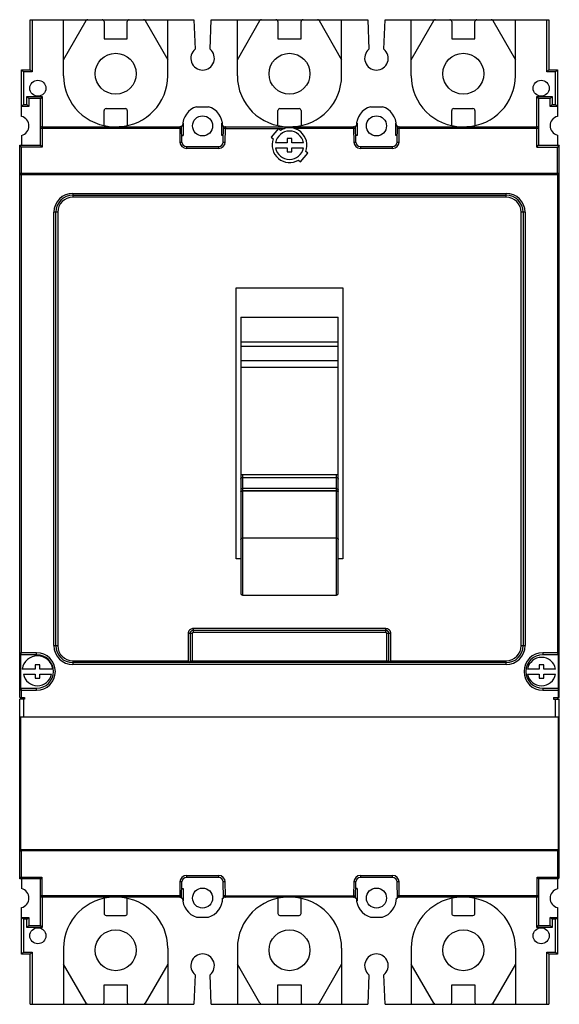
# Model space of a CAD drawing. Header units: millimetres. Extents: x 39 to 179, y 21 to 276.
import ezdxf

# ---------------------------------------------------------------- set-up
doc = ezdxf.new("R2010")
doc.units = ezdxf.units.MM
doc.header["$LTSCALE"] = 19.532417
doc.layers.get('0').update_dxf_attribs({"linetype": 'CONTINUOUS'})

msp = doc.modelspace()

# ---------------------------------------------------------------- linework, layer by layer
at = {"color": 7, "linetype": 'Continuous'}
for p, q in [((41.59, 263.36), (41.59, 276.36)), ((41.59, 276.36), (83.94, 276.36)), ((42.09, 276.36), (42.09, 262.86)), ((50.19, 261.86), (50.19, 276.36)), ((50.19, 265.96), (56.04, 276.11)), ((60.69, 275.86), (60.69, 271.36)), ((66.69, 271.36), (66.69, 275.86)), ((71.33, 276.11), (77.19, 265.96)), ((77.19, 261.86), (77.19, 276.36)), ((83.94, 276.36), (84.25, 268.71)), ((88.12, 268.71), (88.44, 276.36)), ((88.44, 276.36), (128.94, 276.36)), ((95.19, 261.86), (95.19, 276.36)), ((95.19, 265.96), (101.04, 276.11)), ((105.69, 275.86), (105.69, 271.36)), ((111.69, 271.36), (111.69, 275.86)), ((116.33, 276.11), (122.19, 265.96)), ((122.19, 261.86), (122.19, 276.36)), ((128.94, 276.36), (129.25, 268.71)), ((133.12, 268.71), (133.44, 276.36)), ((133.44, 276.36), (175.79, 276.36)), ((140.19, 261.86), (140.19, 276.36)), ((140.19, 265.96), (146.04, 276.11)), ((150.69, 275.86), (150.69, 271.36)), ((156.69, 271.36), (156.69, 275.86)), ((161.33, 276.11), (167.19, 265.96)), ((167.19, 261.86), (167.19, 276.36)), ((175.29, 262.86), (175.29, 276.36)), ((175.79, 276.36), (175.79, 263.36)), ((60.69, 271.36), (66.69, 271.36)), ((105.69, 271.36), (111.69, 271.36)), ((150.69, 271.36), (156.69, 271.36)), ((39.34, 251.32), (39.34, 263.36)), ((39.84, 262.86), (39.34, 263.36)), ((39.34, 263.36), (41.59, 263.36)), ((39.84, 262.86), (39.84, 254.36)), ((42.09, 262.86), (39.84, 262.86)), ((42.09, 262.86), (41.59, 263.36)), ((175.29, 262.86), (175.79, 263.36)), ((177.54, 262.86), (175.29, 262.86)), ((175.79, 263.36), (178.04, 263.36)), ((178.04, 263.36), (177.54, 262.86)), ((177.54, 254.36), (177.54, 262.86)), ((178.04, 263.36), (178.04, 251.32)), ((40.69, 254.36), (40.69, 256.46)), ((40.69, 256.46), (41.19, 255.96)), ((40.69, 256.46), (44.69, 256.46)), ((41.19, 255.96), (41.19, 253.86)), ((44.19, 255.96), (41.19, 255.96)), ((44.69, 256.46), (44.19, 255.96)), ((44.19, 243.86), (44.19, 255.96)), ((44.69, 256.46), (44.69, 243.36)), ((172.69, 243.36), (172.69, 256.46)), ((172.69, 256.46), (176.69, 256.46)), ((172.69, 256.46), (173.19, 255.96)), ((173.19, 255.96), (173.19, 243.86)), ((176.19, 255.96), (173.19, 255.96)), ((176.69, 256.46), (176.19, 255.96)), ((176.19, 253.86), (176.19, 255.96)), ((176.69, 256.46), (176.69, 254.36)), ((39.34, 253.86), (39.84, 254.36)), ((41.19, 253.86), (39.34, 253.86)), ((39.84, 254.36), (40.69, 254.36)), ((40.69, 254.36), (41.19, 253.86)), ((60.69, 248.96), (60.69, 252.86)), ((61.19, 253.36), (66.19, 253.36)), ((66.69, 252.86), (66.69, 248.99)), ((84.64, 253.81), (87.73, 253.81)), ((105.69, 248.96), (105.69, 252.86)), ((106.19, 253.36), (111.19, 253.36)), ((111.69, 252.86), (111.69, 248.99)), ((129.64, 253.81), (132.73, 253.81)), ((150.69, 248.96), (150.69, 252.86)), ((151.19, 253.36), (156.19, 253.36)), ((156.69, 252.86), (156.69, 248.99)), ((176.69, 254.36), (176.19, 253.86)), ((178.04, 253.86), (176.19, 253.86)), ((176.69, 254.36), (177.54, 254.36)), ((177.54, 254.36), (178.04, 253.86)), ((80.26, 248.16), (44.19, 248.16)), ((44.69, 248.66), (80.26, 248.66)), ((80.26, 248.16), (80.26, 248.66)), ((80.26, 248.16), (80.33, 244.68)), ((80.76, 248.16), (80.26, 248.16)), ((80.83, 244.68), (80.75, 248.86)), ((80.75, 248.86), (81, 248.86)), ((81.19, 249.57), (81.19, 246.36)), ((91.19, 246.36), (91.19, 249.57)), ((91.37, 248.86), (91.62, 248.86)), ((91.55, 244.68), (91.62, 248.86)), ((92.11, 248.16), (91.61, 248.16)), ((92.05, 244.68), (92.11, 248.16)), ((92.11, 248.66), (92.11, 248.16)), ((92.11, 248.66), (125.26, 248.66)), ((92.11, 248.16), (107.36, 248.16)), ((105.83, 248.15), (103.96, 245.93)), ((106.35, 247.7), (105.83, 248.15)), ((125.26, 248.16), (110.01, 248.16)), ((125.26, 248.16), (125.26, 248.66)), ((125.26, 248.16), (125.33, 244.68)), ((125.76, 248.16), (125.26, 248.16)), ((125.83, 244.68), (125.75, 248.86)), ((125.75, 248.86), (126, 248.86)), ((126.19, 249.57), (126.19, 246.36)), ((136.19, 246.36), (136.19, 249.57)), ((136.37, 248.86), (136.62, 248.86)), ((136.55, 244.68), (136.62, 248.86)), ((137.11, 248.16), (136.61, 248.16)), ((137.05, 244.68), (137.11, 248.16)), ((137.11, 248.66), (137.11, 248.16)), ((137.11, 248.66), (172.69, 248.66)), ((173.19, 248.16), (137.11, 248.16)), ((39.34, 246.39), (39.34, 243.86)), ((80.8, 246.36), (81.19, 246.36)), ((91.58, 246.36), (91.19, 246.36)), ((103.96, 245.93), (104.49, 245.48)), ((108.09, 245.61), (108.09, 244.51)), ((109.29, 245.61), (108.09, 245.61)), ((109.29, 244.51), (109.29, 245.61)), ((126.19, 246.36), (125.8, 246.36)), ((136.58, 246.36), (136.19, 246.36)), ((178.04, 246.49), (178.04, 243.86)), ((38.84, 100.86), (38.84, 243.86)), ((39.34, 243.36), (38.84, 243.86)), ((38.84, 243.86), (44.19, 243.86)), ((39.34, 112.46), (39.34, 243.36)), ((44.69, 243.36), (39.34, 243.36)), ((44.69, 243.36), (44.19, 243.86)), ((80.33, 244.68), (80.83, 244.68)), ((82.03, 243.51), (82.03, 243.01)), ((82.03, 243.51), (90.35, 243.51)), ((90.35, 243.01), (82.03, 243.01)), ((90.35, 243.01), (90.35, 243.51)), ((91.55, 244.68), (92.05, 244.68)), ((108.09, 244.51), (105.07, 244.51)), ((105.07, 243.21), (108.09, 243.21)), ((108.09, 243.21), (108.09, 242.11)), ((112.3, 244.51), (109.29, 244.51)), ((109.29, 242.11), (109.29, 243.21)), ((109.29, 243.21), (112.3, 243.21)), ((113.41, 241.78), (112.88, 242.23)), ((125.33, 244.68), (125.83, 244.68)), ((127.03, 243.51), (127.03, 243.01)), ((127.03, 243.51), (135.35, 243.51)), ((135.35, 243.01), (127.03, 243.01)), ((135.35, 243.01), (135.35, 243.51)), ((136.55, 244.68), (137.05, 244.68)), ((172.69, 243.36), (173.19, 243.86)), ((172.69, 243.36), (178.04, 243.36)), ((173.19, 243.86), (178.54, 243.86)), ((178.54, 243.86), (178.04, 243.36)), ((178.04, 236.66), (178.04, 243.36)), ((178.54, 100.86), (178.54, 243.86)), ((108.09, 242.11), (109.29, 242.11)), ((111.02, 240.01), (111.55, 239.56)), ((111.55, 239.56), (113.41, 241.78)), ((178.04, 236.16), (38.84, 236.16)), ((39.34, 236.66), (178.54, 236.66)), ((178.04, 236.16), (178.54, 236.66)), ((178.04, 236.16), (178.04, 112.46)), ((52.59, 231.4), (52.59, 230.4)), ((52.59, 231.4), (164.78, 231.4)), ((52.59, 230.9), (164.78, 230.9)), ((164.78, 230.4), (52.59, 230.4)), ((164.78, 230.4), (164.78, 231.4)), ((47.69, 114.31), (47.69, 226.5)), ((48.69, 226.5), (47.69, 226.5)), ((48.19, 114.31), (48.19, 226.5)), ((48.69, 226.5), (48.69, 114.31)), ((168.68, 114.31), (168.68, 226.5)), ((169.68, 226.5), (168.68, 226.5)), ((169.18, 226.5), (169.18, 114.31)), ((169.68, 226.5), (169.68, 114.31)), ((94.89, 136.81), (94.89, 206.9)), ((94.89, 206.9), (122.49, 206.9)), ((122.49, 206.9), (122.49, 136.81)), ((96.09, 199.33), (96.09, 127.81)), ((96.09, 199.33), (121.29, 199.33)), ((121.29, 154.28), (121.29, 199.33)), ((121.29, 192.9), (96.09, 192.9)), ((96.09, 191.8), (121.29, 191.8)), ((121.29, 188.03), (96.09, 188.03)), ((96.09, 186.36), (121.29, 186.36)), ((96.49, 158.57), (96.49, 154.42)), ((120.89, 158.57), (96.49, 158.57)), ((120.89, 154.42), (120.89, 158.57)), ((96.49, 157.86), (120.89, 157.86)), ((96.18, 154.16), (96.09, 154.16)), ((120.89, 154.97), (96.49, 154.97)), ((120.89, 154.42), (96.49, 154.42)), ((96.49, 154.29), (96.49, 127.41)), ((120.89, 154.29), (96.49, 154.29)), ((120.89, 127.41), (120.89, 154.29)), ((121.28, 154.16), (121.2, 154.16)), ((121.29, 127.81), (121.29, 154.16)), ((120.89, 142.16), (96.49, 142.16)), ((96.09, 136.81), (94.89, 136.81)), ((122.49, 136.81), (121.29, 136.81)), ((96.49, 127.41), (120.89, 127.41)), ((83.45, 117.43), (82.45, 117.43)), ((82.45, 117.43), (82.45, 110.41)), ((82.95, 117.43), (82.95, 109.91)), ((83.45, 117.43), (83.45, 109.91)), ((133.63, 118.72), (83.75, 118.72)), ((83.75, 118.72), (83.75, 117.72)), ((133.63, 118.22), (83.75, 118.22)), ((133.63, 117.72), (83.75, 117.72)), ((133.63, 117.72), (133.63, 118.72)), ((134.92, 117.42), (133.92, 117.42)), ((133.92, 109.91), (133.92, 117.42)), ((134.42, 109.91), (134.42, 117.42)), ((134.92, 110.41), (134.92, 117.42)), ((39.34, 112.46), (38.84, 112.16)), ((43.22, 112.46), (39.34, 112.46)), ((43.22, 111.96), (43.22, 112.46)), ((47.69, 114.31), (48.69, 114.31)), ((168.68, 114.31), (169.68, 114.31)), ((178.04, 112.46), (174.25, 112.46)), ((174.25, 112.46), (174.25, 111.96)), ((178.54, 112.16), (178.04, 112.46)), ((178.34, 111.96), (178.04, 112.46)), ((39.04, 111.96), (39.04, 103.26)), ((43.22, 111.96), (39.04, 111.96)), ((52.59, 110.41), (52.59, 109.41)), ((52.59, 110.41), (82.45, 110.41)), ((134.33, 109.91), (52.59, 109.91)), ((82.45, 110.41), (82.95, 109.91)), ((82.95, 110.41), (134.42, 110.41)), ((134.92, 110.41), (134.42, 109.91)), ((164.78, 109.91), (134.42, 109.91)), ((134.92, 110.41), (164.78, 110.41)), ((164.78, 109.41), (164.78, 110.41)), ((178.34, 111.96), (174.25, 111.96)), ((178.34, 100.86), (178.34, 111.96)), ((42.84, 108.26), (39.44, 108.26)), ((42.84, 109.36), (42.84, 108.26)), ((44.04, 109.36), (42.84, 109.36)), ((44.04, 108.26), (44.04, 109.36)), ((47.43, 108.26), (44.04, 108.26)), ((164.78, 109.41), (52.59, 109.41)), ((173.34, 108.26), (170.32, 108.26)), ((174.54, 109.36), (173.34, 109.36)), ((173.34, 109.36), (173.34, 108.26)), ((174.54, 108.26), (174.54, 109.36)), ((177.55, 108.26), (174.54, 108.26)), ((39.82, 106.96), (42.84, 106.96)), ((42.84, 106.96), (42.84, 105.86)), ((42.84, 105.86), (44.04, 105.86)), ((44.04, 105.86), (44.04, 106.96)), ((44.04, 106.96), (47.05, 106.96)), ((170.32, 106.96), (173.34, 106.96)), ((173.34, 106.96), (173.34, 105.86)), ((173.34, 105.86), (174.54, 105.86)), ((174.54, 106.96), (177.55, 106.96)), ((174.54, 105.86), (174.54, 106.96)), ((38.84, 103.06), (39.34, 102.76)), ((39.04, 103.26), (39.34, 102.76)), ((39.04, 103.26), (43.22, 103.26)), ((39.34, 100.46), (39.34, 102.76)), ((39.34, 102.76), (43.22, 102.76)), ((43.22, 102.76), (43.22, 103.26)), ((174.25, 103.26), (178.34, 103.26)), ((174.25, 103.26), (174.25, 102.76)), ((174.25, 102.76), (178.54, 102.76)), ((38.84, 100.86), (40.04, 100.86)), ((38.84, 53.96), (38.84, 100.46)), ((40.04, 100.46), (38.84, 100.46)), ((39.84, 100.46), (39.84, 95.91)), ((40.04, 100.86), (40.04, 100.46)), ((177.04, 100.86), (178.54, 100.86)), ((177.04, 100.86), (177.04, 100.46)), ((177.04, 100.46), (178.54, 100.46)), ((177.54, 95.91), (177.54, 100.46)), ((178.04, 100.86), (178.04, 100.46)), ((178.54, 54.36), (178.54, 100.46)), ((38.86, 95.91), (178.47, 95.91)), ((39.04, 95.91), (39.04, 61.56)), ((178.34, 61.56), (178.34, 95.91)), ((38.84, 61.56), (178.54, 61.56)), ((178.14, 61.16), (39.24, 61.16)), ((39.24, 61.16), (39.24, 54.36)), ((178.14, 53.96), (178.14, 61.16)), ((38.84, 53.96), (39.24, 54.36)), ((44.19, 53.96), (38.84, 53.96)), ((39.24, 54.36), (44.59, 54.36)), ((39.34, 53.96), (39.34, 51.42)), ((44.59, 54.36), (44.19, 53.96)), ((44.19, 41.86), (44.19, 53.96)), ((44.59, 54.36), (44.59, 49.16)), ((82.03, 54.81), (90.35, 54.81)), ((82.03, 54.81), (82.03, 54.31)), ((90.35, 54.31), (82.03, 54.31)), ((90.35, 54.31), (90.35, 54.81)), ((127.03, 54.81), (135.35, 54.81)), ((127.03, 54.81), (127.03, 54.31)), ((135.35, 54.31), (127.03, 54.31)), ((135.35, 54.31), (135.35, 54.81)), ((172.79, 54.36), (178.54, 54.36)), ((172.79, 54.36), (173.19, 53.96)), ((172.79, 49.16), (172.79, 54.36)), ((178.14, 53.96), (173.19, 53.96)), ((173.19, 53.96), (173.19, 41.86)), ((178.04, 53.96), (178.04, 51.32)), ((80.33, 53.14), (80.26, 49.56)), ((80.83, 53.13), (80.33, 53.14)), ((80.75, 48.96), (80.83, 53.13)), ((80.8, 51.46), (81.19, 51.46)), ((81.19, 51.46), (81.19, 48.24)), ((92.05, 53.14), (91.55, 53.13)), ((91.62, 48.96), (91.55, 53.13)), ((92.11, 49.56), (92.05, 53.14)), ((125.33, 53.14), (125.26, 49.56)), ((125.83, 53.13), (125.33, 53.14)), ((125.75, 48.96), (125.83, 53.13)), ((126.19, 51.46), (125.8, 51.46)), ((126.19, 51.46), (126.19, 48.24)), ((137.05, 53.14), (136.55, 53.13)), ((136.62, 48.96), (136.55, 53.13)), ((137.11, 49.56), (137.05, 53.14)), ((80.26, 49.56), (44.19, 49.56)), ((80.26, 49.16), (44.59, 49.16)), ((44.69, 49.16), (44.69, 41.36)), ((60.69, 48.85), (60.69, 44.96)), ((66.69, 44.96), (66.69, 48.83)), ((80.75, 48.96), (81, 48.96)), ((91.37, 48.96), (91.62, 48.96)), ((92.11, 49.56), (125.26, 49.56)), ((125.26, 49.16), (92.11, 49.16)), ((105.69, 48.85), (105.69, 44.96)), ((111.69, 44.96), (111.69, 48.83)), ((125.75, 48.96), (126, 48.96)), ((136.37, 48.96), (136.62, 48.96)), ((173.19, 49.56), (137.11, 49.56)), ((172.79, 49.16), (137.11, 49.16)), ((150.69, 48.85), (150.69, 44.96)), ((156.69, 44.96), (156.69, 48.83)), ((172.69, 41.36), (172.69, 49.16)), ((39.34, 34.46), (39.34, 46.49)), ((178.04, 46.49), (178.04, 34.46)), ((39.84, 43.46), (39.34, 43.96)), ((39.34, 43.96), (41.19, 43.96)), ((40.69, 43.46), (39.84, 43.46)), ((39.84, 43.46), (39.84, 34.96)), ((40.69, 43.46), (41.19, 43.96)), ((40.69, 41.36), (40.69, 43.46)), ((41.19, 43.96), (41.19, 41.86)), ((61.19, 44.46), (66.19, 44.46)), ((84.64, 44.01), (87.73, 44.01)), ((106.19, 44.46), (111.19, 44.46)), ((129.64, 44.01), (132.73, 44.01)), ((151.19, 44.46), (156.19, 44.46)), ((176.19, 43.96), (178.04, 43.96)), ((176.69, 43.46), (176.19, 43.96)), ((176.19, 41.86), (176.19, 43.96)), ((177.54, 43.46), (176.69, 43.46)), ((176.69, 43.46), (176.69, 41.36)), ((177.54, 43.46), (178.04, 43.96)), ((177.54, 34.96), (177.54, 43.46)), ((40.69, 41.36), (41.19, 41.86)), ((44.69, 41.36), (40.69, 41.36)), ((41.19, 41.86), (44.19, 41.86)), ((44.69, 41.36), (44.19, 41.86)), ((172.69, 41.36), (173.19, 41.86)), ((176.69, 41.36), (172.69, 41.36)), ((173.19, 41.86), (176.19, 41.86)), ((176.69, 41.36), (176.19, 41.86)), ((50.19, 35.96), (50.19, 21.46)), ((77.19, 35.96), (77.19, 21.46)), ((95.19, 35.96), (95.19, 21.46)), ((122.19, 35.96), (122.19, 21.46)), ((140.19, 35.96), (140.19, 21.46)), ((167.19, 35.96), (167.19, 21.46)), ((39.84, 34.96), (39.34, 34.46)), ((41.59, 34.46), (39.34, 34.46)), ((39.84, 34.96), (42.09, 34.96)), ((42.09, 34.96), (41.59, 34.46)), ((41.59, 21.46), (41.59, 34.46)), ((42.09, 34.96), (42.09, 21.46)), ((175.29, 34.96), (177.54, 34.96)), ((175.29, 34.96), (175.79, 34.46)), ((175.29, 21.46), (175.29, 34.96)), ((178.04, 34.46), (175.79, 34.46)), ((175.79, 34.46), (175.79, 21.46)), ((177.54, 34.96), (178.04, 34.46)), ((56.04, 21.71), (50.19, 31.85)), ((77.19, 31.85), (71.33, 21.71)), ((101.04, 21.71), (95.19, 31.85)), ((122.19, 31.85), (116.33, 21.71)), ((146.04, 21.71), (140.19, 31.85)), ((167.19, 31.85), (161.33, 21.71)), ((84.25, 29.1), (83.94, 21.46)), ((88.44, 21.46), (88.12, 29.1)), ((129.25, 29.1), (128.94, 21.46)), ((133.44, 21.46), (133.12, 29.1)), ((60.69, 26.46), (66.69, 26.46)), ((60.69, 21.96), (60.69, 26.46)), ((66.69, 26.46), (66.69, 21.96)), ((105.69, 26.46), (111.69, 26.46)), ((105.69, 21.96), (105.69, 26.46)), ((111.69, 26.46), (111.69, 21.96)), ((150.69, 26.46), (156.69, 26.46)), ((150.69, 21.96), (150.69, 26.46)), ((156.69, 26.46), (156.69, 21.96)), ((41.59, 21.46), (83.94, 21.46)), ((88.44, 21.46), (128.94, 21.46)), ((133.44, 21.46), (175.79, 21.46))]:
    msp.add_line(p, q, dxfattribs=at)
for centre, radius in [((63.69, 262.36), 5.3), ((108.69, 262.36), 5.3), ((153.69, 262.36), 5.3), ((43.54, 258.61), 2.08), ((173.84, 258.61), 2.08), ((86.19, 248.86), 2.6), ((131.19, 248.86), 2.6), ((86.19, 48.96), 2.6), ((131.19, 48.96), 2.6), ((43.54, 39.21), 2.08), ((173.84, 39.21), 2.08), ((63.69, 35.46), 5.3), ((108.69, 35.46), 5.3), ((153.69, 35.46), 5.3)]:
    msp.add_circle(centre, radius, dxfattribs=at)
for centre, radius, start, end in [((56.47, 275.86), 0.5, 90, 150), ((60.19, 275.86), 0.5, 0, 90), ((67.19, 275.86), 0.5, 90, 180), ((70.9, 275.86), 0.5, 30, 90), ((101.47, 275.86), 0.5, 90, 150), ((105.19, 275.86), 0.5, 0, 90), ((112.19, 275.86), 0.5, 90, 180), ((115.9, 275.86), 0.5, 30, 90), ((146.47, 275.86), 0.5, 90, 150), ((150.19, 275.86), 0.5, 0, 90), ((157.19, 275.86), 0.5, 90, 180), ((160.9, 275.86), 0.5, 30, 90), ((86.19, 266.36), 3.05, 129.3877, 50.6123), ((131.19, 266.36), 3.05, 129.3877, 50.6123), ((63.39, 261.86), 13.2, 180, 270), ((63.97, 261.86), 13.21, 272.5461, 360), ((108.39, 261.86), 13.2, 180, 270), ((108.97, 261.86), 13.21, 272.5461, 360), ((153.39, 261.86), 13.2, 180, 270), ((153.97, 261.86), 13.21, 272.5461, 360), ((61.19, 252.86), 0.5, 90, 180), ((66.19, 252.86), 0.5, 0, 90), ((86.19, 248.86), 5.19, 107.3474, 180), ((86.19, 248.86), 5.19, 0, 72.6526), ((106.19, 252.86), 0.5, 90, 180), ((111.19, 252.86), 0.5, 0, 90), ((131.19, 248.86), 5.19, 107.3474, 180), ((131.19, 248.86), 5.19, 0, 72.6526), ((151.19, 252.86), 0.5, 90, 180), ((156.19, 252.86), 0.5, 0, 90), ((38.69, 248.86), 2.55, 284.7678, 75.2322), ((178.69, 248.86), 2.55, 104.7678, 178.8765), ((44.69, 248.16), 0.5, 90, 180), ((80.26, 248.16), 0.5, 1, 90), ((92.11, 248.16), 0.5, 90, 179), ((108.69, 243.86), 3.67, 10.198, 169.802), ((108.69, 243.86), 4.5, 338.7974, 121.2026), ((125.26, 248.16), 0.5, 1, 90), ((137.11, 248.16), 0.5, 90, 179), ((172.69, 248.16), 0.5, 0, 90), ((178.69, 248.96), 2.55, 181.1235, 255.2322), ((108.69, 243.86), 4.5, 158.7974, 301.2026), ((82.03, 244.71), 1.7, 181, 270), ((82.03, 244.71), 1.2, 181, 270), ((90.35, 244.71), 1.7, 270, 359), ((90.35, 244.71), 1.2, 270, 359), ((108.69, 243.86), 3.67, 190.198, 349.802), ((127.03, 244.71), 1.7, 181, 270), ((127.03, 244.71), 1.2, 181, 270), ((135.35, 244.71), 1.7, 270, 359), ((135.35, 244.71), 1.2, 270, 359), ((39.34, 236.16), 0.5, 90, 180), ((52.59, 226.5), 4.9, 90, 180), ((52.59, 226.5), 4.4, 90, 180), ((52.59, 226.5), 3.9, 90, 180), ((164.78, 226.5), 4.9, 0, 90), ((164.78, 226.5), 4.4, 0, 90), ((164.78, 226.5), 3.9, 0, 90), ((96.44, 153.91), 0.363, 137.0497, 144.8059), ((96.49, 127.81), 0.4, 180, 270), ((120.89, 127.81), 0.4, 270, 360), ((83.7, 117.43), 1.25, 172.6913, 180.2112), ((43.22, 107.61), 4.85, 270, 90), ((52.59, 114.31), 4.9, 180, 270), ((52.59, 114.31), 4.4, 180, 270), ((52.59, 114.31), 3.9, 180, 270), ((164.78, 114.31), 4.9, 270, 360), ((164.78, 114.31), 4.4, 270, 360), ((164.78, 114.31), 3.9, 270, 360), ((174.25, 107.61), 4.85, 90, 270), ((39.04, 112.16), 0.2, 180, 270), ((43.44, 107.61), 4.05, 9.2356, 170.7644), ((43.22, 107.61), 4.35, 270, 90), ((174.25, 107.61), 4.35, 90, 270), ((173.94, 107.61), 3.67, 10.198, 169.802), ((178.34, 112.16), 0.2, 270, 360), ((43.44, 107.61), 3.67, 190.198, 349.802), ((173.94, 107.61), 3.67, 190.198, 349.802), ((39.04, 103.06), 0.2, 90, 180), ((178.34, 103.06), 0.2, 0, 90), ((39.24, 61.56), 0.4, 180, 270.0014), ((178.14, 61.56), 0.4, 269.9964, 360), ((82.03, 53.11), 1.7, 90, 179), ((82.03, 53.11), 1.2, 90, 179), ((90.35, 53.11), 1.7, 1, 90), ((90.35, 53.11), 1.2, 1, 90), ((127.03, 53.11), 1.7, 90, 179), ((127.03, 53.11), 1.2, 90, 179), ((135.35, 53.11), 1.7, 1, 90), ((135.35, 53.11), 1.2, 1, 90), ((178.14, 54.36), 0.4, 270, 360), ((38.69, 48.96), 2.55, 284.7678, 75.2322), ((178.69, 48.86), 2.55, 104.7678, 178.8765), ((44.59, 49.56), 0.4, 180, 270), ((63.39, 35.96), 13.2, 90, 180), ((63.97, 35.96), 13.21, 0, 87.4539), ((80.26, 49.66), 0.5, 270, 359), ((86.19, 48.96), 5.19, 180, 252.6526), ((86.19, 48.96), 5.19, 287.3474, 360), ((92.11, 49.66), 0.5, 181, 270), ((108.39, 35.96), 13.2, 90, 180), ((108.97, 35.96), 13.21, 0, 87.4539), ((125.26, 49.66), 0.5, 270, 359), ((131.19, 48.96), 5.19, 180, 252.6526), ((131.19, 48.96), 5.19, 287.3474, 360), ((137.11, 49.66), 0.5, 181, 270), ((153.39, 35.96), 13.2, 90, 180), ((153.97, 35.96), 13.21, 0, 87.4539), ((172.79, 49.56), 0.4, 270, 360), ((178.69, 48.96), 2.55, 181.1235, 255.2322), ((61.19, 44.96), 0.5, 180, 270), ((66.19, 44.96), 0.5, 270, 360), ((106.19, 44.96), 0.5, 180, 270), ((111.19, 44.96), 0.5, 270, 360), ((151.19, 44.96), 0.5, 180, 270), ((156.19, 44.96), 0.5, 270, 360), ((86.19, 31.46), 3.05, 309.3877, 230.6123), ((131.19, 31.46), 3.05, 309.3877, 230.6123), ((56.47, 21.96), 0.5, 210, 270), ((60.19, 21.96), 0.5, 270, 360), ((67.19, 21.96), 0.5, 180, 270), ((70.9, 21.96), 0.5, 270, 330), ((101.47, 21.96), 0.5, 210, 270), ((105.19, 21.96), 0.5, 270, 360), ((112.19, 21.96), 0.5, 180, 270), ((115.9, 21.96), 0.5, 270, 330), ((146.47, 21.96), 0.5, 210, 270), ((150.19, 21.96), 0.5, 270, 360), ((157.19, 21.96), 0.5, 180, 270), ((160.9, 21.96), 0.5, 270, 330)]:
    msp.add_arc(centre, radius, start, end, dxfattribs=at)
for points in [[(96.49, 158.57), (96.35, 158.57), (96.21, 158.54), (96.09, 158.49)], [(121.29, 158.49), (121.16, 158.54), (121.02, 158.57), (120.89, 158.57)], [(96.09, 154.16), (96.11, 154.21), (96.14, 154.25), (96.18, 154.29)], [(96.15, 154.12), (96.13, 154.09), (96.11, 154.05), (96.1, 154.02)], [(96.18, 154.29), (96.22, 154.33), (96.26, 154.37), (96.32, 154.39)], [(96.32, 154.39), (96.37, 154.41), (96.43, 154.42), (96.49, 154.42)], [(121.06, 154.25), (121, 154.27), (120.94, 154.29), (120.89, 154.29)], [(121.19, 154.29), (121.23, 154.25), (121.26, 154.21), (121.28, 154.16)], [(96.09, 141.81), (96.09, 141.87), (96.11, 141.93), (96.14, 141.98)], [(134.12, 118.63), (133.96, 118.69), (133.79, 118.72), (133.63, 118.72)], [(134.92, 117.42), (134.92, 117.59), (134.89, 117.76), (134.83, 117.91)]]:
    msp.add_open_spline(points, degree=3, dxfattribs=at)
for points, knots in [([(96.09, 157.43), (96.09, 157.54), (96.17, 157.76), (96.38, 157.86), (96.49, 157.86)], [0, 0, 0, 0, 0.50895, 1, 1, 1, 1]), ([(120.89, 157.86), (120.99, 157.86), (121.21, 157.76), (121.29, 157.54), (121.29, 157.43)], [0, 0, 0, 0, 0.491004, 1, 1, 1, 1]), ([(96.49, 154.97), (96.38, 154.97), (96.17, 154.89), (96.09, 154.68), (96.09, 154.58)], [0, 0, 0, 0, 0.503775, 1, 1, 1, 1]), ([(96.49, 154.29), (96.46, 154.29), (96.34, 154.28), (96.24, 154.22), (96.18, 154.16)], [0, 0, 0, 0, 0.257677, 1, 1, 1, 1]), ([(120.89, 154.97), (120.99, 154.97), (121.2, 154.89), (121.29, 154.68), (121.29, 154.58)], [0, 0, 0, 0, 0.503775, 1, 1, 1, 1]), ([(120.89, 154.42), (120.94, 154.42), (121.06, 154.4), (121.16, 154.33), (121.19, 154.29)], [0, 0, 0, 0, 0.508832, 1, 1, 1, 1]), ([(121.27, 154.02), (121.26, 154.07), (121.2, 154.17), (121.11, 154.23), (121.06, 154.25)], [0, 0, 0, 0, 0.487836, 1, 1, 1, 1]), ([(96.14, 141.98), (96.17, 142.04), (96.28, 142.13), (96.42, 142.16), (96.49, 142.16)], [0, 0, 0, 0, 0.48818, 1, 1, 1, 1]), ([(120.89, 142.16), (120.99, 142.16), (121.14, 142.11), (121.26, 141.95), (121.29, 141.85), (121.29, 141.81)], [0, 0, 0, 0, 0.514704, 0.761642, 1, 1, 1, 1]), ([(83.03, 118.51), (82.88, 118.41), (82.61, 118.13), (82.48, 117.77), (82.46, 117.59)], [0, 0, 0, 0, 0.499655, 1, 1, 1, 1]), ([(83.75, 118.22), (83.71, 118.22), (83.62, 118.22), (83.49, 118.19), (83.35, 118.13), (83.21, 118.03), (83.09, 117.89), (83, 117.74), (82.96, 117.58), (82.95, 117.48), (82.95, 117.43)], [0, 0, 0, 0, 0.098125, 0.204703, 0.324011, 0.459834, 0.608025, 0.75325, 0.882838, 1, 1, 1, 1]), ([(83.75, 118.72), (83.63, 118.72), (83.37, 118.69), (83.14, 118.58), (83.03, 118.51)], [0, 0, 0, 0, 0.499992, 1, 1, 1, 1]), ([(83.75, 118.22), (83.75, 118.22), (83.64, 118.22), (83.43, 118.18), (83.25, 118.06), (83.18, 117.99)], [0, 0, 0, 0, 0.004564, 0.501601, 1, 1, 1, 1]), ([(83.45, 117.43), (83.45, 117.5), (83.51, 117.66), (83.68, 117.72), (83.75, 117.72)], [0, 0, 0, 0, 0.49464, 1, 1, 1, 1]), ([(134.42, 117.42), (134.42, 117.46), (134.42, 117.53), (134.4, 117.64), (134.37, 117.72), (134.33, 117.8), (134.3, 117.86), (134.26, 117.92), (134.21, 117.97), (134.17, 118.01), (134.12, 118.05), (134.06, 118.1), (134, 118.13), (133.92, 118.17), (133.84, 118.2), (133.74, 118.22), (133.66, 118.22), (133.63, 118.22)], [0, 0, 0, 0, 0.090444, 0.173187, 0.247736, 0.313548, 0.371857, 0.425106, 0.475649, 0.52565, 0.576974, 0.631267, 0.690092, 0.754946, 0.82739, 0.908843, 1, 1, 1, 1]), ([(134.19, 117.99), (134.19, 117.99), (134.11, 118.07), (133.93, 118.18), (133.73, 118.22), (133.63, 118.22)], [0, 0, 0, 0, 0.007623, 0.514206, 1, 1, 1, 1]), ([(133.63, 117.72), (133.7, 117.72), (133.86, 117.66), (133.92, 117.5), (133.92, 117.42)], [0, 0, 0, 0, 0.499182, 1, 1, 1, 1]), ([(134.83, 117.91), (134.77, 118.07), (134.57, 118.37), (134.28, 118.56), (134.12, 118.63)], [0, 0, 0, 0, 0.49998, 1, 1, 1, 1]), ([(134.42, 117.42), (134.42, 117.42), (134.42, 117.53), (134.38, 117.74), (134.26, 117.92), (134.19, 117.99)], [0, 0, 0, 0, 0.003659, 0.500168, 1, 1, 1, 1]), ([(39.34, 112.46), (39.28, 112.36), (39.19, 112.2), (39.09, 112.05), (39.05, 111.98)], [0, 0, 0, 0, 0.592904, 1, 1, 1, 1]), ([(39.05, 111.98), (39.05, 111.98), (39.04, 111.97), (39.04, 111.96), (39.04, 111.96), (39.04, 111.96)], [0, 0, 0, 0, 0.742027, 0.93367, 1, 1, 1, 1]), ([(178.49, 95.91), (178.48, 95.9), (178.48, 95.9), (178.48, 95.91), (178.47, 95.91)], [0, 0, 0, 0, 0.357107, 1, 1, 1, 1]), ([(178.52, 95.91), (178.51, 95.92), (178.5, 95.92), (178.49, 95.91), (178.49, 95.91)], [0, 0, 0, 0, 0.201172, 1, 1, 1, 1]), ([(39.04, 61.56), (39.04, 61.54), (39.04, 61.48), (39.05, 61.41), (39.06, 61.37)], [0, 0, 0, 0, 0.259248, 1, 1, 1, 1]), ([(39.06, 61.37), (39.07, 61.34), (39.1, 61.25), (39.17, 61.16), (39.24, 61.16)], [0, 0, 0, 0, 0.338748, 1, 1, 1, 1]), ([(178.28, 61.28), (178.26, 61.24), (178.23, 61.19), (178.16, 61.16), (178.14, 61.16)], [0, 0, 0, 0, 0.575441, 1, 1, 1, 1]), ([(178.34, 61.56), (178.34, 61.53), (178.33, 61.43), (178.31, 61.34), (178.28, 61.28)], [0, 0, 0, 0, 0.273712, 1, 1, 1, 1]), ([(80.26, 49.56), (80.33, 49.55), (80.45, 49.56), (80.61, 49.57), (80.7, 49.59), (80.76, 49.63), (80.76, 49.65)], [0, 0, 0, 0, 0.369327, 0.683064, 0.897786, 1, 1, 1, 1]), ([(80.26, 49.56), (80.26, 49.5), (80.26, 49.43), (80.26, 49.34), (80.26, 49.28), (80.26, 49.23), (80.26, 49.19), (80.26, 49.17), (80.27, 49.16), (80.26, 49.16), (80.27, 49.16), (80.26, 49.16)], [0, 0, 0, 0, 0.382183, 0.555677, 0.707196, 0.831509, 0.923707, 0.956691, 0.980577, 0.995101, 1, 1, 1, 1]), ([(92.11, 49.56), (92.04, 49.55), (91.93, 49.56), (91.77, 49.57), (91.67, 49.6), (91.61, 49.63), (91.61, 49.65)], [0, 0, 0, 0, 0.370694, 0.684928, 0.897776, 1, 1, 1, 1]), ([(92.11, 49.16), (92.11, 49.16), (92.11, 49.16), (92.11, 49.16), (92.11, 49.17), (92.11, 49.19), (92.11, 49.23), (92.11, 49.28), (92.11, 49.34), (92.11, 49.43), (92.11, 49.5), (92.11, 49.56)], [0, 0, 0, 0, 0.004899, 0.019421, 0.043306, 0.07629, 0.168488, 0.2928, 0.44432, 0.617814, 1, 1, 1, 1]), ([(125.26, 49.56), (125.33, 49.55), (125.45, 49.56), (125.61, 49.57), (125.7, 49.59), (125.76, 49.63), (125.76, 49.65)], [0, 0, 0, 0, 0.369327, 0.683064, 0.897786, 1, 1, 1, 1]), ([(125.26, 49.56), (125.26, 49.5), (125.26, 49.43), (125.26, 49.34), (125.26, 49.28), (125.26, 49.23), (125.26, 49.19), (125.26, 49.17), (125.27, 49.16), (125.26, 49.16), (125.27, 49.16), (125.26, 49.16)], [0, 0, 0, 0, 0.382186, 0.55568, 0.707199, 0.831512, 0.923709, 0.956694, 0.980579, 0.995101, 1, 1, 1, 1]), ([(137.11, 49.56), (137.04, 49.55), (136.93, 49.56), (136.77, 49.57), (136.67, 49.6), (136.61, 49.63), (136.61, 49.65)], [0, 0, 0, 0, 0.370694, 0.684928, 0.897776, 1, 1, 1, 1]), ([(137.11, 49.16), (137.11, 49.16), (137.11, 49.16), (137.11, 49.16), (137.11, 49.17), (137.11, 49.19), (137.11, 49.23), (137.11, 49.28), (137.11, 49.34), (137.11, 49.43), (137.11, 49.5), (137.11, 49.56)], [0, 0, 0, 0, 0.004899, 0.019423, 0.043308, 0.076293, 0.168491, 0.292803, 0.444323, 0.617816, 1, 1, 1, 1])]:
    msp.add_open_spline(points, degree=3, knots=knots, dxfattribs=at)

doc.saveas('drawing.dxf')
